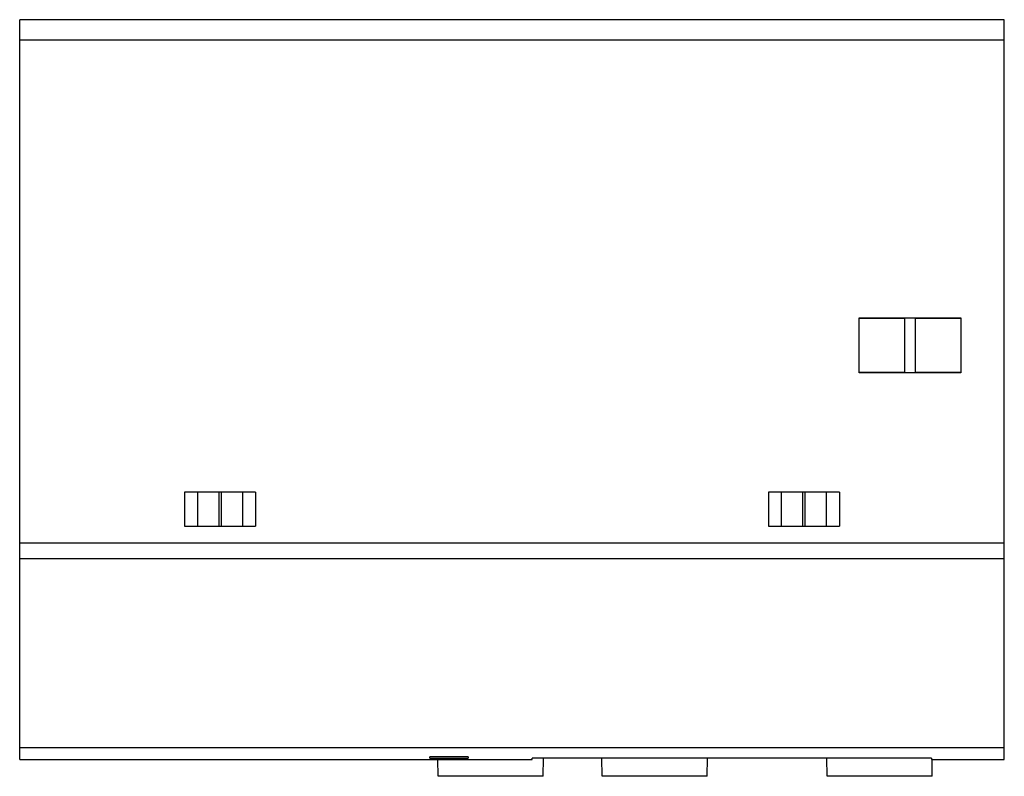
# Model space of a CAD drawing. Header units: millimetres. Extents: x 12.1 to 102.1, y 46.3 to 115.4.
import ezdxf

# ---------------------------------------------------------------- set-up
doc = ezdxf.new("R2010")
doc.units = ezdxf.units.MM
doc.header["$LTSCALE"] = 10.488111
doc.layers.get('0').update_dxf_attribs({"linetype": 'CONTINUOUS'})

msp = doc.modelspace()

# ---------------------------------------------------------------- linework, layer by layer
at = {"color": 7}
for p, q in [((12.08, 47.78), (12.08, 115.43)), ((102.08, 115.43), (12.08, 115.43)), ((102.08, 47.78), (102.08, 115.43)), ((102.08, 113.543), (12.08, 113.543)), ((88.809, 88.158), (98.109, 88.158)), ((88.809, 83.158), (88.809, 88.158)), ((88.809, 88.133), (92.949, 88.133)), ((92.949, 88.133), (92.949, 83.183)), ((93.969, 88.133), (98.109, 88.133)), ((93.969, 83.183), (93.969, 88.133)), ((98.109, 88.158), (98.109, 83.158)), ((92.949, 83.183), (88.809, 83.183)), ((98.109, 83.158), (88.809, 83.158)), ((98.109, 83.183), (93.969, 83.183)), ((27.152, 72.23), (27.152, 69.13)), ((33.647, 72.23), (27.152, 72.23)), ((28.365, 69.13), (28.365, 72.23)), ((30.27, 72.23), (30.27, 69.13)), ((30.53, 69.13), (30.53, 72.23)), ((32.435, 72.23), (32.435, 69.13)), ((33.647, 72.23), (33.647, 69.13)), ((87.007, 72.23), (80.512, 72.23)), ((80.512, 72.23), (80.512, 69.13)), ((81.725, 69.13), (81.725, 72.23)), ((83.63, 72.23), (83.63, 69.13)), ((83.89, 69.13), (83.89, 72.23)), ((85.795, 72.23), (85.795, 69.13)), ((87.007, 72.23), (87.007, 69.13)), ((27.152, 69.13), (33.647, 69.13)), ((80.512, 69.13), (87.007, 69.13)), ((12.08, 67.603), (102.08, 67.603)), ((102.08, 66.13), (12.08, 66.13)), ((12.08, 48.876), (102.08, 48.876)), ((12.08, 47.78), (49.58, 47.78)), ((53.08, 48.028), (49.58, 48.028)), ((49.58, 47.917), (49.58, 48.028)), ((49.58, 47.917), (53.08, 47.917)), ((53.08, 47.828), (49.58, 47.828)), ((49.58, 47.788), (49.58, 47.828)), ((49.58, 47.788), (53.08, 47.788)), ((50.333, 46.255), (50.31, 47.78)), ((53.08, 48.028), (53.08, 47.917)), ((53.08, 47.828), (53.08, 47.788)), ((53.08, 47.78), (58.93, 47.78)), ((95.43, 47.927), (58.93, 47.927)), ((58.93, 47.78), (58.93, 47.927)), ((59.927, 46.255), (59.952, 47.927)), ((65.326, 46.255), (65.302, 47.927)), ((74.927, 46.255), (74.952, 47.927)), ((85.883, 46.255), (85.858, 47.927)), ((95.43, 47.927), (95.43, 47.78)), ((95.43, 47.78), (102.08, 47.78)), ((95.477, 46.255), (95.5, 47.779)), ((59.927, 46.255), (50.333, 46.255)), ((74.927, 46.255), (65.326, 46.255)), ((95.477, 46.255), (85.883, 46.255))]:
    msp.add_line(p, q, dxfattribs=at)

doc.saveas('drawing.dxf')
